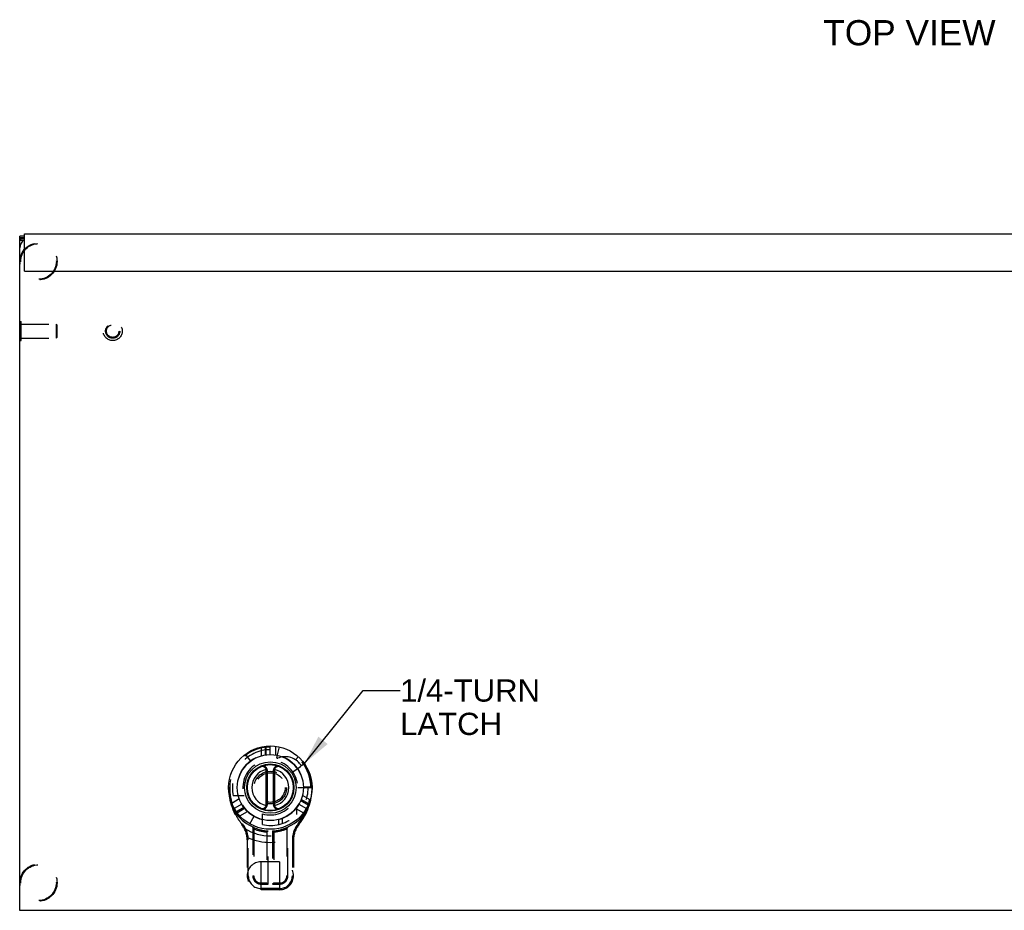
# Model space of a CAD drawing. Header units: inches. Extents: x 0 to 68, y 0 to 44.
# Tile 3 of 15: x 13.2 to 26.5, y 17.5 to 29.5. Entities that reach past the tile are written whole.
import ezdxf

# ---------------------------------------------------------------- set-up
doc = ezdxf.new("R2010")
doc.units = ezdxf.units.IN
doc.header["$LTSCALE"] = 3.74
doc.header["$MEASUREMENT"] = 0
doc.linetypes.add('HIDDEN', pattern=[0.2, 0.1, -0.1])
doc.layers.get('0').update_dxf_attribs({"linetype": 'CONTINUOUS'})
for name, color, linetype in [('02___PRT_ALL_AXES', 7, 'CONTINUOUS'), ('DEFAULT_2', 8, 'HIDDEN'), ('DIMENSIONS', 7, 'CONTINUOUS')]:
    doc.layers.add(name, color=color, linetype=linetype)
doc.styles.get("Standard").update_dxf_attribs({"font": 'arial.ttf'})
doc.dimstyles.get("Standard").update_dxf_attribs({"dimtxt": 0.34, "dimasz": 0.4, "dimexe": 0.09, "dimexo": 0.07, "dimgap": 0.09, "dimtad": 0, "dimtih": 1, "dimtoh": 1, "dimdec": 3, "dimzin": 4, "dimdsep": 46, "dimtxsty": 'Standard', "dimblk": '_FILLED', "dimblk1": '_FILLED', "dimblk2": '_FILLED', "dimcen": 0.09, "dimadec": 3, "dimazin": 1, "dimtp": 0.001, "dimtm": 0.001, "dimtfac": 1, "dimtdec": 3, "dimtofl": 0, "dimtmove": 0, "dimatfit": 3, "dimldrblk": '_FILLED', "dimfxl": 0, "dimtolj": 1, "dimtzin": 4, "dimarcsym": 0})

# ---------------------------------------------------------------- blocks, each defined once
blk = doc.blocks.new('_FILLED')
at = {"color": 0, "linetype": 'ByBlock'}
blk.add_solid([(0, 0), (-1, 0.2), (-1, -0.2)], dxfattribs=at)

msp = doc.modelspace()

# ---------------------------------------------------------------- linework, layer by layer
at = {"color": 3, "linetype": 'Continuous'}
for p, q in [((13.203, 17.506), (13.203, 26.599)), ((13.263, 26.129), (13.263, 26.629)), ((13.263, 26.629), (37.143, 26.629)), ((13.248, 26.539), (13.203, 26.539)), ((13.263, 26.129), (37.112, 26.129)), ((37.203, 17.506), (13.203, 17.506))]:
    msp.add_line(p, q, dxfattribs=at)
at = {"color": 7, "linetype": 'Continuous'}
for p, q in [((13.263, 26.599), (13.203, 26.599)), ((13.263, 26.579), (13.203, 26.579)), ((13.263, 26.564), (13.203, 26.564)), ((13.199, 25.191), (13.199, 25.447)), ((16.535, 19.41), (16.521, 19.406)), ((16.523, 18.933), (16.523, 19.391)), ((16.538, 19.391), (16.523, 19.391)), ((16.538, 18.933), (16.538, 19.391)), ((16.618, 19.391), (16.618, 18.933)), ((16.618, 19.391), (16.633, 19.391)), ((16.621, 19.41), (16.635, 19.406)), ((16.633, 19.391), (16.633, 18.933)), ((16.535, 18.914), (16.521, 18.919)), ((16.538, 18.933), (16.523, 18.933)), ((16.618, 18.933), (16.633, 18.933)), ((16.621, 18.914), (16.635, 18.919))]:
    msp.add_line(p, q, dxfattribs=at)
at = {"color": 3, "linetype": 'Continuous'}
msp.add_lwpolyline([(13.228, 26.539), (13.226, 26.541), (13.223, 26.543), (13.22, 26.545), (13.218, 26.547), (13.215, 26.549), (13.212, 26.551), (13.209, 26.553), (13.207, 26.555), (13.205, 26.557), (13.204, 26.559), (13.203, 26.561), (13.203, 26.564)], dxfattribs=at)
at = {"color": 7, "linetype": 'Continuous'}
for points in [[(16.454, 19.446), (16.455, 19.447), (16.455, 19.447), (16.456, 19.447), (16.457, 19.447), (16.457, 19.448), (16.458, 19.448), (16.459, 19.448), (16.459, 19.448), (16.46, 19.448), (16.461, 19.449), (16.461, 19.449), (16.462, 19.449), (16.463, 19.449), (16.464, 19.449), (16.464, 19.449), (16.465, 19.449), (16.466, 19.449), (16.466, 19.449), (16.467, 19.45), (16.468, 19.45), (16.469, 19.45), (16.469, 19.45), (16.47, 19.45), (16.471, 19.45), (16.471, 19.45), (16.472, 19.45), (16.473, 19.45), (16.474, 19.449), (16.474, 19.449), (16.475, 19.449), (16.476, 19.449), (16.476, 19.449), (16.477, 19.449), (16.478, 19.449), (16.479, 19.449), (16.479, 19.449), (16.48, 19.448), (16.481, 19.448), (16.481, 19.448), (16.482, 19.448), (16.483, 19.448), (16.483, 19.447), (16.484, 19.447), (16.485, 19.447), (16.485, 19.447), (16.486, 19.446), (16.487, 19.446), (16.487, 19.446), (16.488, 19.445), (16.489, 19.445), (16.489, 19.445), (16.49, 19.445), (16.491, 19.444), (16.491, 19.444), (16.492, 19.444), (16.493, 19.443), (16.493, 19.443), (16.494, 19.442), (16.494, 19.442), (16.495, 19.442), (16.496, 19.441), (16.496, 19.441), (16.497, 19.44), (16.497, 19.44), (16.498, 19.44), (16.499, 19.439), (16.499, 19.439), (16.5, 19.438), (16.5, 19.438), (16.501, 19.437), (16.501, 19.437), (16.502, 19.436), (16.502, 19.436), (16.503, 19.435), (16.503, 19.435), (16.504, 19.434), (16.504, 19.434), (16.505, 19.433), (16.505, 19.433), (16.506, 19.432), (16.506, 19.432), (16.507, 19.431), (16.507, 19.431), (16.508, 19.43), (16.508, 19.43), (16.509, 19.429), (16.509, 19.428), (16.509, 19.428), (16.51, 19.427), (16.51, 19.427), (16.511, 19.426), (16.511, 19.426), (16.511, 19.425), (16.512, 19.424), (16.512, 19.424), (16.513, 19.423), (16.513, 19.423), (16.513, 19.422), (16.514, 19.421), (16.514, 19.421), (16.514, 19.42), (16.515, 19.42), (16.515, 19.419), (16.515, 19.418), (16.516, 19.418), (16.516, 19.417), (16.516, 19.417), (16.517, 19.416), (16.517, 19.415), (16.517, 19.415), (16.518, 19.414), (16.518, 19.413), (16.518, 19.413), (16.518, 19.412), (16.519, 19.412), (16.519, 19.411), (16.519, 19.41), (16.519, 19.41), (16.52, 19.409), (16.52, 19.408), (16.52, 19.408), (16.52, 19.407), (16.52, 19.406), (16.521, 19.406)], [(16.635, 19.406), (16.636, 19.406), (16.636, 19.407), (16.636, 19.408), (16.636, 19.408), (16.636, 19.409), (16.637, 19.41), (16.637, 19.41), (16.637, 19.411), (16.637, 19.412), (16.638, 19.412), (16.638, 19.413), (16.638, 19.414), (16.639, 19.414), (16.639, 19.415), (16.639, 19.415), (16.639, 19.416), (16.64, 19.417), (16.64, 19.417), (16.64, 19.418), (16.641, 19.419), (16.641, 19.419), (16.641, 19.42), (16.642, 19.42), (16.642, 19.421), (16.642, 19.422), (16.643, 19.422), (16.643, 19.423), (16.644, 19.424), (16.644, 19.424), (16.644, 19.425), (16.645, 19.425), (16.645, 19.426), (16.646, 19.426), (16.646, 19.427), (16.646, 19.428), (16.647, 19.428), (16.647, 19.429), (16.648, 19.429), (16.648, 19.43), (16.649, 19.43), (16.649, 19.431), (16.65, 19.432), (16.65, 19.432), (16.65, 19.433), (16.651, 19.433), (16.651, 19.434), (16.652, 19.434), (16.652, 19.435), (16.653, 19.435), (16.654, 19.436), (16.654, 19.436), (16.655, 19.437), (16.655, 19.437), (16.656, 19.438), (16.656, 19.438), (16.657, 19.439), (16.657, 19.439), (16.658, 19.44), (16.659, 19.44), (16.659, 19.44), (16.66, 19.441), (16.66, 19.441), (16.661, 19.442), (16.662, 19.442), (16.662, 19.442), (16.663, 19.443), (16.663, 19.443), (16.664, 19.444), (16.665, 19.444), (16.665, 19.444), (16.666, 19.445), (16.667, 19.445), (16.667, 19.445), (16.668, 19.446), (16.669, 19.446), (16.669, 19.446), (16.67, 19.446), (16.671, 19.447), (16.671, 19.447), (16.672, 19.447), (16.673, 19.447), (16.674, 19.448), (16.674, 19.448), (16.675, 19.448), (16.676, 19.448), (16.676, 19.448), (16.677, 19.449), (16.678, 19.449), (16.679, 19.449), (16.679, 19.449), (16.68, 19.449), (16.681, 19.449), (16.681, 19.449), (16.682, 19.449), (16.683, 19.449), (16.684, 19.45), (16.684, 19.45), (16.685, 19.45), (16.686, 19.45), (16.686, 19.45), (16.687, 19.45), (16.688, 19.45), (16.689, 19.45), (16.689, 19.45), (16.69, 19.449), (16.691, 19.449), (16.692, 19.449), (16.692, 19.449), (16.693, 19.449), (16.694, 19.449), (16.694, 19.449), (16.695, 19.449), (16.696, 19.448), (16.697, 19.448), (16.697, 19.448), (16.698, 19.448), (16.699, 19.448), (16.699, 19.447), (16.7, 19.447), (16.701, 19.447), (16.701, 19.447), (16.702, 19.446)], [(16.521, 18.919), (16.52, 18.918), (16.52, 18.918), (16.52, 18.917), (16.52, 18.916), (16.52, 18.916), (16.519, 18.915), (16.519, 18.914), (16.519, 18.914), (16.519, 18.913), (16.518, 18.912), (16.518, 18.912), (16.518, 18.911), (16.517, 18.91), (16.517, 18.91), (16.517, 18.909), (16.517, 18.908), (16.516, 18.908), (16.516, 18.907), (16.516, 18.907), (16.515, 18.906), (16.515, 18.905), (16.515, 18.905), (16.514, 18.904), (16.514, 18.903), (16.514, 18.903), (16.513, 18.902), (16.513, 18.902), (16.512, 18.901), (16.512, 18.9), (16.512, 18.9), (16.511, 18.899), (16.511, 18.899), (16.51, 18.898), (16.51, 18.897), (16.51, 18.897), (16.509, 18.896), (16.509, 18.896), (16.508, 18.895), (16.508, 18.895), (16.507, 18.894), (16.507, 18.894), (16.506, 18.893), (16.506, 18.892), (16.506, 18.892), (16.505, 18.891), (16.505, 18.891), (16.504, 18.89), (16.504, 18.89), (16.503, 18.889), (16.502, 18.889), (16.502, 18.888), (16.501, 18.888), (16.501, 18.887), (16.5, 18.887), (16.5, 18.886), (16.499, 18.886), (16.499, 18.885), (16.498, 18.885), (16.497, 18.885), (16.497, 18.884), (16.496, 18.884), (16.496, 18.883), (16.495, 18.883), (16.494, 18.882), (16.494, 18.882), (16.493, 18.882), (16.493, 18.881), (16.492, 18.881), (16.491, 18.881), (16.491, 18.88), (16.49, 18.88), (16.489, 18.88), (16.489, 18.879), (16.488, 18.879), (16.487, 18.879), (16.487, 18.878), (16.486, 18.878), (16.485, 18.878), (16.485, 18.878), (16.484, 18.877), (16.483, 18.877), (16.482, 18.877), (16.482, 18.877), (16.481, 18.876), (16.48, 18.876), (16.48, 18.876), (16.479, 18.876), (16.478, 18.876), (16.477, 18.876), (16.477, 18.876), (16.476, 18.875), (16.475, 18.875), (16.475, 18.875), (16.474, 18.875), (16.473, 18.875), (16.472, 18.875), (16.472, 18.875), (16.471, 18.875), (16.47, 18.875), (16.47, 18.875), (16.469, 18.875), (16.468, 18.875), (16.467, 18.875), (16.467, 18.875), (16.466, 18.875), (16.465, 18.875), (16.464, 18.875), (16.464, 18.875), (16.463, 18.875), (16.462, 18.876), (16.462, 18.876), (16.461, 18.876), (16.46, 18.876), (16.459, 18.876), (16.459, 18.876), (16.458, 18.877), (16.457, 18.877), (16.457, 18.877), (16.456, 18.877), (16.455, 18.878), (16.455, 18.878), (16.454, 18.878)], [(16.702, 18.878), (16.701, 18.878), (16.701, 18.878), (16.7, 18.877), (16.699, 18.877), (16.699, 18.877), (16.698, 18.877), (16.697, 18.876), (16.697, 18.876), (16.696, 18.876), (16.695, 18.876), (16.695, 18.876), (16.694, 18.876), (16.693, 18.875), (16.692, 18.875), (16.692, 18.875), (16.691, 18.875), (16.69, 18.875), (16.69, 18.875), (16.689, 18.875), (16.688, 18.875), (16.687, 18.875), (16.687, 18.875), (16.686, 18.875), (16.685, 18.875), (16.685, 18.875), (16.684, 18.875), (16.683, 18.875), (16.682, 18.875), (16.682, 18.875), (16.681, 18.875), (16.68, 18.875), (16.68, 18.875), (16.679, 18.876), (16.678, 18.876), (16.677, 18.876), (16.677, 18.876), (16.676, 18.876), (16.675, 18.876), (16.675, 18.877), (16.674, 18.877), (16.673, 18.877), (16.673, 18.877), (16.672, 18.877), (16.671, 18.878), (16.671, 18.878), (16.67, 18.878), (16.669, 18.878), (16.669, 18.879), (16.668, 18.879), (16.667, 18.879), (16.667, 18.88), (16.666, 18.88), (16.665, 18.88), (16.665, 18.881), (16.664, 18.881), (16.663, 18.881), (16.663, 18.882), (16.662, 18.882), (16.662, 18.883), (16.661, 18.883), (16.66, 18.883), (16.66, 18.884), (16.659, 18.884), (16.659, 18.885), (16.658, 18.885), (16.657, 18.885), (16.657, 18.886), (16.656, 18.886), (16.656, 18.887), (16.655, 18.887), (16.655, 18.888), (16.654, 18.888), (16.654, 18.889), (16.653, 18.889), (16.653, 18.89), (16.652, 18.89), (16.652, 18.891), (16.651, 18.891), (16.651, 18.892), (16.65, 18.892), (16.65, 18.893), (16.649, 18.893), (16.649, 18.894), (16.648, 18.894), (16.648, 18.895), (16.647, 18.896), (16.647, 18.896), (16.647, 18.897), (16.646, 18.897), (16.646, 18.898), (16.645, 18.898), (16.645, 18.899), (16.645, 18.899), (16.644, 18.9), (16.644, 18.901), (16.643, 18.901), (16.643, 18.902), (16.643, 18.902), (16.642, 18.903), (16.642, 18.904), (16.642, 18.904), (16.641, 18.905), (16.641, 18.905), (16.641, 18.906), (16.64, 18.907), (16.64, 18.907), (16.64, 18.908), (16.639, 18.909), (16.639, 18.909), (16.639, 18.91), (16.638, 18.91), (16.638, 18.911), (16.638, 18.912), (16.638, 18.912), (16.637, 18.913), (16.637, 18.914), (16.637, 18.914), (16.637, 18.915), (16.636, 18.916), (16.636, 18.916), (16.636, 18.917), (16.636, 18.918), (16.636, 18.918), (16.635, 18.919)]]:
    msp.add_lwpolyline(points, dxfattribs=at)
for radius in [0.562, 0.445, 0.347, 0.318, 0.31]:
    msp.add_circle((16.578, 19.162), radius, dxfattribs=at)
at = {"color": 3, "linetype": 'Continuous'}
msp.add_arc((13.328, 26.444), 0.125, 121.4225, 180, dxfattribs=at)
at = {"color": 7, "linetype": 'Continuous'}
for centre, radius, start, end in [((16.578, 19.162), 0.25, 103.251, 256.749), ((16.478, 19.391), 0.06, 0, 113.5782), ((16.478, 19.391), 0.045, 359.9997, 18.4146), ((16.678, 19.391), 0.06, 66.4218, 180), ((16.678, 19.391), 0.045, 161.5854, 180.0003), ((16.578, 19.162), 0.25, 283.251, 76.749), ((16.478, 18.933), 0.06, 246.4218, 360), ((16.478, 18.933), 0.045, 341.5854, 0.0003), ((16.678, 18.933), 0.06, 180, 293.5782), ((16.678, 18.933), 0.045, 179.9997, 198.4146)]:
    msp.add_arc(centre, radius, start, end, dxfattribs=at)
at = {"layer": '02___PRT_ALL_AXES', "color": 8, "linetype": 'HIDDEN'}
for p, q in [((16.997, 19.455), (16.993, 19.46)), ((17.089, 19.162), (17.141, 19.162))]:
    msp.add_line(p, q, dxfattribs=at)
msp.add_circle((14.453, 25.319), 0.0966, dxfattribs=at)
for centre, radius, start, end in [((16.968, 19.468), 0.027, 305, 341.89), ((16.578, 19.162), 0.562, 0, 35)]:
    msp.add_arc(centre, radius, start, end, dxfattribs=at)
at = {"layer": 'DEFAULT_2', "color": 8, "linetype": 'HIDDEN'}
for p, q in [((13.199, 25.447), (13.217, 25.447)), ((13.217, 25.191), (13.217, 25.447)), ((13.217, 25.413), (13.689, 25.413)), ((13.689, 25.413), (13.689, 25.225)), ((13.699, 25.403), (13.689, 25.413)), ((13.699, 25.403), (13.699, 25.235)), ((13.217, 25.225), (13.689, 25.225)), ((13.699, 25.235), (13.689, 25.225)), ((13.199, 25.191), (13.217, 25.191)), ((16.453, 19.711), (16.453, 19.59)), ((16.508, 19.72), (16.508, 19.602)), ((16.523, 19.604), (16.523, 19.722)), ((16.578, 19.608), (16.578, 19.725)), ((16.653, 19.601), (16.653, 19.72)), ((16.665, 19.569), (16.703, 19.711)), ((16.24, 19.612), (16.311, 19.519)), ((16.922, 19.541), (16.956, 19.579)), ((16.881, 19.374), (16.983, 19.446)), ((17.039, 19.485), (16.997, 19.455)), ((16.031, 19.162), (16.016, 19.162)), ((16.948, 19.162), (17.089, 19.162)), ((17.14, 19.168), (17.023, 19.168)), ((17.126, 19.162), (17.141, 19.162)), ((16.16, 19.008), (16.058, 18.948)), ((16.225, 19.051), (16.079, 19.051)), ((16.988, 18.989), (17.09, 18.93)), ((17.096, 18.944), (16.994, 19.003)), ((17.115, 18.996), (17.011, 19.057)), ((16.077, 18.868), (16.093, 18.877)), ((16.192, 18.94), (16.091, 18.881)), ((16.223, 18.894), (16.121, 18.835)), ((16.13, 18.823), (16.232, 18.882)), ((16.921, 18.878), (17.023, 18.819)), ((16.936, 18.797), (16.936, 18.896)), ((16.964, 18.94), (17.065, 18.881)), ((17.063, 18.877), (17.079, 18.868)), ((16.166, 18.78), (16.27, 18.84)), ((16.301, 18.673), (16.359, 18.774)), ((16.471, 18.663), (16.471, 18.808)), ((16.686, 18.73), (16.686, 18.663)), ((16.738, 18.747), (16.738, 18.677)), ((16.204, 18.673), (16.192, 18.663)), ((16.341, 18.627), (16.341, 18.628)), ((16.341, 18.628), (16.341, 17.972)), ((16.344, 18.623), (16.341, 18.627)), ((16.346, 18.62), (16.344, 18.623)), ((16.348, 18.617), (16.346, 18.62)), ((16.35, 18.613), (16.348, 18.617)), ((16.353, 18.61), (16.35, 18.613)), ((16.355, 18.606), (16.353, 18.61)), ((16.355, 18.606), (16.355, 18.606)), ((16.356, 18.606), (16.355, 18.606)), ((16.356, 18.606), (16.356, 17.972)), ((16.801, 18.606), (16.802, 18.606)), ((16.801, 18.606), (16.801, 18.606)), ((16.801, 18.605), (16.801, 18.606)), ((16.801, 18.605), (16.801, 17.972)), ((16.801, 18.605), (16.801, 18.605)), ((16.801, 18.605), (16.801, 18.605)), ((16.801, 18.605), (16.801, 18.605)), ((16.802, 18.607), (16.805, 18.612)), ((16.802, 18.606), (16.802, 18.607)), ((16.802, 18.606), (16.802, 18.606)), ((16.805, 18.612), (16.809, 18.617)), ((16.809, 18.617), (16.812, 18.622)), ((16.812, 18.622), (16.816, 18.627)), ((16.816, 17.972), (16.816, 18.627)), ((16.952, 18.673), (16.964, 18.663)), ((16.264, 18.485), (16.279, 18.486)), ((16.266, 18.458), (16.266, 17.972)), ((16.281, 18.458), (16.266, 18.458)), ((16.281, 17.972), (16.281, 18.458)), ((16.533, 18.563), (16.533, 17.874)), ((16.534, 18.564), (16.535, 18.565)), ((16.534, 18.564), (16.534, 18.564)), ((16.534, 18.564), (16.534, 18.564)), ((16.535, 18.565), (16.536, 18.565)), ((16.535, 18.565), (16.535, 18.565)), ((16.536, 18.565), (16.537, 18.566)), ((16.537, 18.567), (16.543, 18.572)), ((16.537, 18.566), (16.537, 18.567)), ((16.543, 18.572), (16.548, 18.577)), ((16.548, 17.859), (16.548, 18.577)), ((16.608, 18.577), (16.608, 17.859)), ((16.61, 18.575), (16.608, 18.577)), ((16.612, 18.573), (16.61, 18.575)), ((16.616, 18.569), (16.612, 18.573)), ((16.619, 18.566), (16.616, 18.569)), ((16.623, 18.563), (16.619, 18.566)), ((16.623, 18.563), (16.623, 17.874)), ((16.623, 18.563), (16.623, 18.563)), ((16.876, 18.458), (16.876, 17.972)), ((16.876, 18.458), (16.891, 18.458)), ((16.877, 18.486), (16.892, 18.485)), ((16.891, 18.458), (16.891, 17.972)), ((16.453, 17.784), (16.453, 18.159)), ((16.703, 18.159), (16.453, 18.159)), ((16.703, 18.159), (16.703, 17.784)), ((16.281, 17.972), (16.266, 17.972)), ((16.341, 17.972), (16.356, 17.972)), ((16.816, 17.972), (16.801, 17.972)), ((16.876, 17.972), (16.891, 17.972)), ((16.533, 17.874), (16.453, 17.874)), ((16.453, 17.859), (16.548, 17.859)), ((16.703, 17.799), (16.453, 17.799)), ((16.533, 17.874), (16.548, 17.859)), ((16.623, 17.874), (16.608, 17.859)), ((16.608, 17.859), (16.703, 17.859)), ((16.703, 17.874), (16.623, 17.874)), ((16.703, 17.784), (16.453, 17.784))]:
    msp.add_line(p, q, dxfattribs=at)
for points in [[(16.016, 19.162), (16.016, 19.158), (16.016, 19.154), (16.016, 19.15), (16.016, 19.146), (16.016, 19.142), (16.016, 19.138), (16.016, 19.134), (16.016, 19.129)], [(16.016, 19.129), (16.016, 19.125), (16.017, 19.12), (16.017, 19.115), (16.017, 19.111), (16.018, 19.106), (16.018, 19.102), (16.018, 19.097), (16.019, 19.092), (16.019, 19.088), (16.02, 19.083), (16.02, 19.079), (16.021, 19.074), (16.021, 19.07), (16.022, 19.065), (16.023, 19.061), (16.023, 19.056), (16.024, 19.052), (16.025, 19.047), (16.025, 19.043), (16.026, 19.038), (16.027, 19.034), (16.028, 19.029), (16.029, 19.025), (16.029, 19.02), (16.03, 19.016), (16.031, 19.011), (16.032, 19.007), (16.033, 19.003), (16.034, 18.998), (16.035, 18.994), (16.036, 18.989), (16.037, 18.985), (16.038, 18.981), (16.039, 18.976), (16.041, 18.972), (16.042, 18.968), (16.043, 18.964), (16.044, 18.959), (16.045, 18.955), (16.047, 18.951), (16.048, 18.946), (16.049, 18.942), (16.051, 18.938), (16.052, 18.934), (16.053, 18.93), (16.055, 18.925), (16.056, 18.921), (16.058, 18.917), (16.059, 18.913), (16.061, 18.909), (16.062, 18.905), (16.064, 18.9), (16.065, 18.896), (16.067, 18.892), (16.069, 18.888), (16.07, 18.884), (16.072, 18.88), (16.074, 18.876), (16.075, 18.872), (16.077, 18.868)], [(17.079, 18.868), (17.081, 18.872), (17.082, 18.876), (17.084, 18.88), (17.086, 18.884), (17.087, 18.888), (17.089, 18.892), (17.091, 18.896), (17.092, 18.9), (17.094, 18.905), (17.095, 18.909), (17.097, 18.913), (17.098, 18.917), (17.1, 18.921), (17.101, 18.925), (17.103, 18.93), (17.104, 18.934), (17.105, 18.938), (17.107, 18.942), (17.108, 18.946), (17.109, 18.951), (17.111, 18.955), (17.112, 18.959), (17.113, 18.963), (17.114, 18.968), (17.115, 18.972), (17.117, 18.976), (17.118, 18.981), (17.119, 18.985), (17.12, 18.989), (17.121, 18.994), (17.122, 18.998), (17.123, 19.003), (17.124, 19.007), (17.125, 19.011), (17.126, 19.016), (17.127, 19.02), (17.127, 19.025), (17.128, 19.029), (17.129, 19.034), (17.13, 19.038), (17.131, 19.043), (17.131, 19.047), (17.132, 19.052), (17.133, 19.056), (17.133, 19.061), (17.134, 19.065), (17.135, 19.07), (17.135, 19.074), (17.136, 19.079), (17.136, 19.083), (17.137, 19.088), (17.137, 19.092), (17.138, 19.097), (17.138, 19.102), (17.138, 19.106), (17.139, 19.111), (17.139, 19.115), (17.139, 19.12), (17.14, 19.125), (17.14, 19.129)], [(17.14, 19.129), (17.14, 19.134), (17.14, 19.138), (17.14, 19.141), (17.14, 19.145), (17.14, 19.149), (17.14, 19.153), (17.14, 19.158), (17.141, 19.162)], [(16.077, 18.868), (16.079, 18.862), (16.082, 18.857), (16.084, 18.852), (16.086, 18.846), (16.089, 18.841), (16.091, 18.836), (16.093, 18.83), (16.096, 18.825), (16.099, 18.82), (16.101, 18.814), (16.104, 18.809), (16.106, 18.804), (16.109, 18.799), (16.112, 18.793), (16.115, 18.788), (16.117, 18.783), (16.12, 18.778), (16.123, 18.773), (16.126, 18.768), (16.129, 18.763), (16.132, 18.757), (16.135, 18.752), (16.138, 18.747), (16.142, 18.742), (16.145, 18.737), (16.148, 18.732), (16.151, 18.727), (16.155, 18.722), (16.158, 18.717), (16.161, 18.712), (16.165, 18.708), (16.168, 18.703), (16.172, 18.698), (16.175, 18.693), (16.179, 18.688), (16.183, 18.683), (16.186, 18.679), (16.19, 18.674), (16.194, 18.669), (16.199, 18.663)], [(16.962, 18.669), (16.966, 18.674), (16.97, 18.679), (16.973, 18.683), (16.977, 18.688), (16.981, 18.693), (16.984, 18.698), (16.988, 18.703), (16.991, 18.708), (16.995, 18.712), (16.998, 18.717), (17.001, 18.722), (17.005, 18.727), (17.008, 18.732), (17.011, 18.737), (17.014, 18.742), (17.018, 18.747), (17.021, 18.752), (17.024, 18.757), (17.027, 18.762), (17.03, 18.768), (17.033, 18.773), (17.036, 18.778), (17.039, 18.783), (17.041, 18.788), (17.044, 18.793), (17.047, 18.799), (17.05, 18.804), (17.052, 18.809), (17.055, 18.814), (17.057, 18.82), (17.06, 18.825), (17.063, 18.83), (17.065, 18.836), (17.067, 18.841), (17.07, 18.846), (17.072, 18.852), (17.074, 18.857), (17.077, 18.862), (17.079, 18.868)], [(16.198, 18.664), (16.197, 18.664), (16.197, 18.664), (16.197, 18.664), (16.197, 18.664), (16.197, 18.664), (16.196, 18.664), (16.196, 18.664), (16.196, 18.664), (16.196, 18.664), (16.196, 18.664), (16.196, 18.664), (16.195, 18.663), (16.195, 18.663), (16.195, 18.663), (16.195, 18.663), (16.195, 18.663), (16.195, 18.663), (16.194, 18.663), (16.194, 18.663), (16.194, 18.663), (16.194, 18.663), (16.194, 18.663), (16.194, 18.663), (16.194, 18.663), (16.194, 18.663), (16.193, 18.663), (16.193, 18.663), (16.193, 18.663), (16.193, 18.663), (16.193, 18.663), (16.193, 18.663), (16.193, 18.663), (16.193, 18.663), (16.193, 18.663), (16.193, 18.663), (16.193, 18.663), (16.193, 18.663), (16.192, 18.663)], [(16.199, 18.663), (16.2, 18.662), (16.201, 18.66), (16.202, 18.659), (16.204, 18.657), (16.205, 18.656), (16.206, 18.654), (16.207, 18.653), (16.208, 18.651), (16.209, 18.649), (16.21, 18.648), (16.212, 18.646), (16.213, 18.645), (16.214, 18.643), (16.215, 18.642), (16.216, 18.64), (16.217, 18.638), (16.218, 18.637), (16.219, 18.635), (16.22, 18.633), (16.221, 18.632), (16.223, 18.63), (16.224, 18.628), (16.225, 18.627), (16.226, 18.625), (16.227, 18.623), (16.228, 18.622), (16.229, 18.62), (16.23, 18.618), (16.231, 18.616), (16.232, 18.615), (16.233, 18.613), (16.234, 18.611), (16.235, 18.609)], [(16.235, 18.609), (16.235, 18.609), (16.234, 18.609), (16.234, 18.609), (16.234, 18.609), (16.234, 18.609), (16.233, 18.609), (16.233, 18.609), (16.233, 18.609), (16.233, 18.609), (16.232, 18.609), (16.232, 18.609), (16.232, 18.609), (16.232, 18.609), (16.232, 18.609), (16.231, 18.609), (16.231, 18.609), (16.231, 18.609), (16.231, 18.609), (16.23, 18.609), (16.23, 18.609), (16.23, 18.609), (16.23, 18.609), (16.23, 18.609), (16.23, 18.609), (16.229, 18.609), (16.229, 18.609), (16.229, 18.61), (16.229, 18.61), (16.229, 18.61), (16.229, 18.61), (16.229, 18.61), (16.228, 18.61), (16.228, 18.61), (16.228, 18.61), (16.228, 18.61), (16.228, 18.61), (16.228, 18.61), (16.228, 18.61), (16.228, 18.611), (16.227, 18.611), (16.227, 18.611), (16.227, 18.611), (16.227, 18.611), (16.227, 18.611)], [(16.279, 18.486), (16.279, 18.488), (16.279, 18.489), (16.279, 18.491), (16.278, 18.493), (16.278, 18.495), (16.278, 18.496), (16.277, 18.498), (16.277, 18.5), (16.277, 18.502), (16.276, 18.503), (16.276, 18.505), (16.276, 18.507), (16.275, 18.509), (16.275, 18.511), (16.275, 18.512), (16.274, 18.514), (16.274, 18.516), (16.273, 18.518), (16.273, 18.52), (16.272, 18.522), (16.272, 18.524), (16.271, 18.526), (16.271, 18.528), (16.27, 18.53), (16.269, 18.532), (16.269, 18.534), (16.268, 18.536), (16.268, 18.538), (16.267, 18.54), (16.266, 18.542), (16.266, 18.544), (16.265, 18.546), (16.264, 18.548), (16.263, 18.55), (16.262, 18.553), (16.262, 18.555), (16.261, 18.557), (16.26, 18.559), (16.259, 18.561), (16.258, 18.564), (16.257, 18.566), (16.256, 18.568), (16.255, 18.571), (16.254, 18.573), (16.253, 18.575), (16.252, 18.578), (16.251, 18.58), (16.249, 18.583), (16.248, 18.585), (16.247, 18.588), (16.245, 18.59), (16.244, 18.593), (16.243, 18.596), (16.241, 18.598), (16.24, 18.601), (16.238, 18.604), (16.237, 18.606), (16.235, 18.609)], [(16.801, 18.605), (16.801, 18.605), (16.801, 18.605), (16.801, 18.605)], [(16.801, 18.605), (16.801, 18.605), (16.801, 18.605)], [(16.801, 18.605), (16.801, 18.605), (16.801, 18.605)], [(16.921, 18.609), (16.92, 18.606), (16.918, 18.604), (16.916, 18.601), (16.915, 18.598), (16.913, 18.596), (16.912, 18.593), (16.911, 18.59), (16.909, 18.588), (16.908, 18.585), (16.907, 18.583), (16.905, 18.58), (16.904, 18.578), (16.903, 18.575), (16.902, 18.573), (16.901, 18.571), (16.9, 18.568), (16.899, 18.566), (16.898, 18.564), (16.897, 18.561), (16.896, 18.559), (16.895, 18.557), (16.894, 18.555), (16.894, 18.553), (16.893, 18.55), (16.892, 18.548), (16.891, 18.546), (16.89, 18.544), (16.89, 18.542), (16.889, 18.54), (16.888, 18.538), (16.888, 18.536), (16.887, 18.534), (16.887, 18.532), (16.886, 18.53), (16.885, 18.528), (16.885, 18.526), (16.884, 18.524), (16.884, 18.522), (16.883, 18.52), (16.883, 18.518), (16.882, 18.516), (16.882, 18.514), (16.881, 18.512), (16.881, 18.511), (16.881, 18.509), (16.88, 18.507), (16.88, 18.505), (16.88, 18.503), (16.879, 18.502), (16.879, 18.5), (16.879, 18.498), (16.878, 18.496), (16.878, 18.495), (16.878, 18.493), (16.877, 18.491), (16.877, 18.489), (16.877, 18.488), (16.877, 18.486)], [(16.921, 18.609), (16.922, 18.611), (16.923, 18.613), (16.924, 18.615), (16.925, 18.616), (16.926, 18.618), (16.927, 18.62), (16.928, 18.622), (16.929, 18.623), (16.93, 18.625), (16.931, 18.627), (16.932, 18.628), (16.933, 18.63), (16.935, 18.632), (16.936, 18.633), (16.937, 18.635), (16.938, 18.637), (16.939, 18.638), (16.94, 18.64), (16.941, 18.642), (16.942, 18.643), (16.943, 18.645), (16.944, 18.646), (16.946, 18.648), (16.947, 18.649), (16.948, 18.651), (16.949, 18.653), (16.95, 18.654), (16.951, 18.656), (16.952, 18.657), (16.954, 18.659), (16.955, 18.66), (16.956, 18.662), (16.957, 18.663), (16.962, 18.669)], [(16.929, 18.611), (16.929, 18.611), (16.929, 18.611), (16.929, 18.611), (16.929, 18.611), (16.928, 18.611), (16.928, 18.61), (16.928, 18.61), (16.928, 18.61), (16.928, 18.61), (16.928, 18.61), (16.928, 18.61), (16.928, 18.61), (16.927, 18.61), (16.927, 18.61), (16.927, 18.61), (16.927, 18.61), (16.927, 18.61), (16.927, 18.609), (16.927, 18.609), (16.926, 18.609), (16.926, 18.609), (16.926, 18.609), (16.926, 18.609), (16.926, 18.609), (16.926, 18.609), (16.925, 18.609), (16.925, 18.609), (16.925, 18.609), (16.925, 18.609), (16.924, 18.609), (16.924, 18.609), (16.924, 18.609), (16.924, 18.609), (16.924, 18.609), (16.923, 18.609), (16.923, 18.609), (16.923, 18.609), (16.923, 18.609), (16.922, 18.609), (16.922, 18.609), (16.922, 18.609), (16.922, 18.609), (16.921, 18.609), (16.921, 18.609)], [(16.958, 18.664), (16.959, 18.664), (16.959, 18.664), (16.959, 18.664), (16.959, 18.664), (16.959, 18.664), (16.96, 18.664), (16.96, 18.664), (16.96, 18.664), (16.96, 18.664), (16.96, 18.664), (16.96, 18.664), (16.961, 18.663), (16.961, 18.663), (16.961, 18.663), (16.961, 18.663), (16.961, 18.663), (16.961, 18.663), (16.962, 18.663), (16.962, 18.663), (16.962, 18.663), (16.962, 18.663), (16.962, 18.663), (16.962, 18.663), (16.962, 18.663), (16.962, 18.663), (16.963, 18.663), (16.963, 18.663), (16.963, 18.663), (16.963, 18.663), (16.963, 18.663), (16.963, 18.663), (16.963, 18.663), (16.963, 18.663), (16.963, 18.663), (16.963, 18.663), (16.963, 18.663), (16.963, 18.663), (16.964, 18.663)], [(16.533, 18.564), (16.534, 18.564), (16.534, 18.564)], [(16.533, 18.563), (16.533, 18.563), (16.533, 18.563), (16.533, 18.564)], [(16.533, 18.563), (16.533, 18.563), (16.533, 18.563), (16.533, 18.563), (16.533, 18.563), (16.533, 18.563), (16.533, 18.563), (16.533, 18.563), (16.533, 18.563), (16.533, 18.563), (16.533, 18.563)], [(16.534, 18.564), (16.534, 18.564), (16.534, 18.564)], [(16.623, 18.563), (16.623, 18.563), (16.623, 18.563), (16.623, 18.563)]]:
    msp.add_lwpolyline(points, dxfattribs=at)
for centre, radius in [((13.453, 26.259), 0.25), ((13.453, 26.259), 0.24), ((14.453, 25.319), 0.128), ((14.453, 25.319), 0.094), ((14.453, 25.319), 0.084), ((16.578, 19.162), 0.22), ((16.578, 19.162), 0.2), ((13.453, 17.879), 0.25), ((13.453, 17.879), 0.24)]:
    msp.add_circle(centre, radius, dxfattribs=at)
for centre, radius, start, end in [((16.578, 19.162), 0.547, 90, 180), ((16.578, 19.162), 0.511, 90, 192.5459), ((16.578, 19.162), 0.547, 0, 77.2196), ((16.578, 19.162), 0.446, 283.9634, 256.0366), ((16.578, 19.162), 0.37, 253.1097, 197.4576), ((16.675, 19.567), 0.01, 165, 293.6937), ((16.779, 19.328), 0.25, 39.5613, 113.6937), ((16.578, 19.162), 0.511, 35, 47.7587), ((16.807, 19.162), 0.791, 180, 219.0724), ((16.807, 19.162), 0.776, 180, 219.0724), ((16.578, 19.162), 0.511, 257.8559, 360), ((16.349, 19.162), 0.776, 320.9276, 360), ((16.349, 19.162), 0.791, 320.9276, 360), ((16.578, 19.162), 0.581, 210.4444, 329.5556), ((15.939, 18.458), 0.326, 0, 39.0724), ((15.939, 18.458), 0.341, 0, 39.0724), ((16.578, 19.162), 0.651, 238.1819, 301.8181), ((16.579, 19.148), 0.572, 245.3235, 266.8626), ((16.579, 19.148), 0.587, 247.5875, 265.4754), ((16.579, 19.148), 0.572, 272.8754, 294.3888), ((16.579, 19.148), 0.587, 274.2688, 292.1369), ((17.217, 18.458), 0.341, 140.9276, 180), ((17.217, 18.458), 0.326, 140.9276, 180), ((16.578, 19.162), 0.739, 246.1709, 293.8291), ((16.453, 17.972), 0.188, 90, 270), ((16.703, 17.972), 0.188, 270, 90), ((16.453, 17.972), 0.172, 180, 270), ((16.453, 17.972), 0.113, 180, 270), ((16.453, 17.972), 0.0975, 180, 270), ((16.703, 17.972), 0.172, 270, 360), ((16.703, 17.972), 0.113, 270, 360), ((16.703, 17.972), 0.0975, 270, 360)]:
    msp.add_arc(centre, radius, start, end, dxfattribs=at)

# ---------------------------------------------------------------- texts
at = {"layer": 'DIMENSIONS', "color": 2, "linetype": 'Continuous', "line_spacing_factor": 0.9}
for s, insert, char_height, width, attachment_point in [('TOP VIEW', (25.194, 29.514), 0.34, 2.3168, 2), ('1/4-TURN\\PLATCH', (18.328, 20.621), 0.3, 1.88364, 1)]:
    msp.add_mtext(s, dxfattribs=dict(at, insert=insert, char_height=char_height, width=width, attachment_point=attachment_point))

# ---------------------------------------------------------------- leaders
at = {"layer": 'DIMENSIONS', "color": 2, "linetype": 'Continuous', "annotation_type": 0, "has_hookline": 1, "hookline_direction": 1, "text_width": 1.806}
msp.add_leader([(17.038, 19.487), (17.828, 20.471), (18.328, 20.471)], dimstyle='Standard', override={"dimtad": 0}, dxfattribs=at)

doc.saveas('drawing.dxf')
